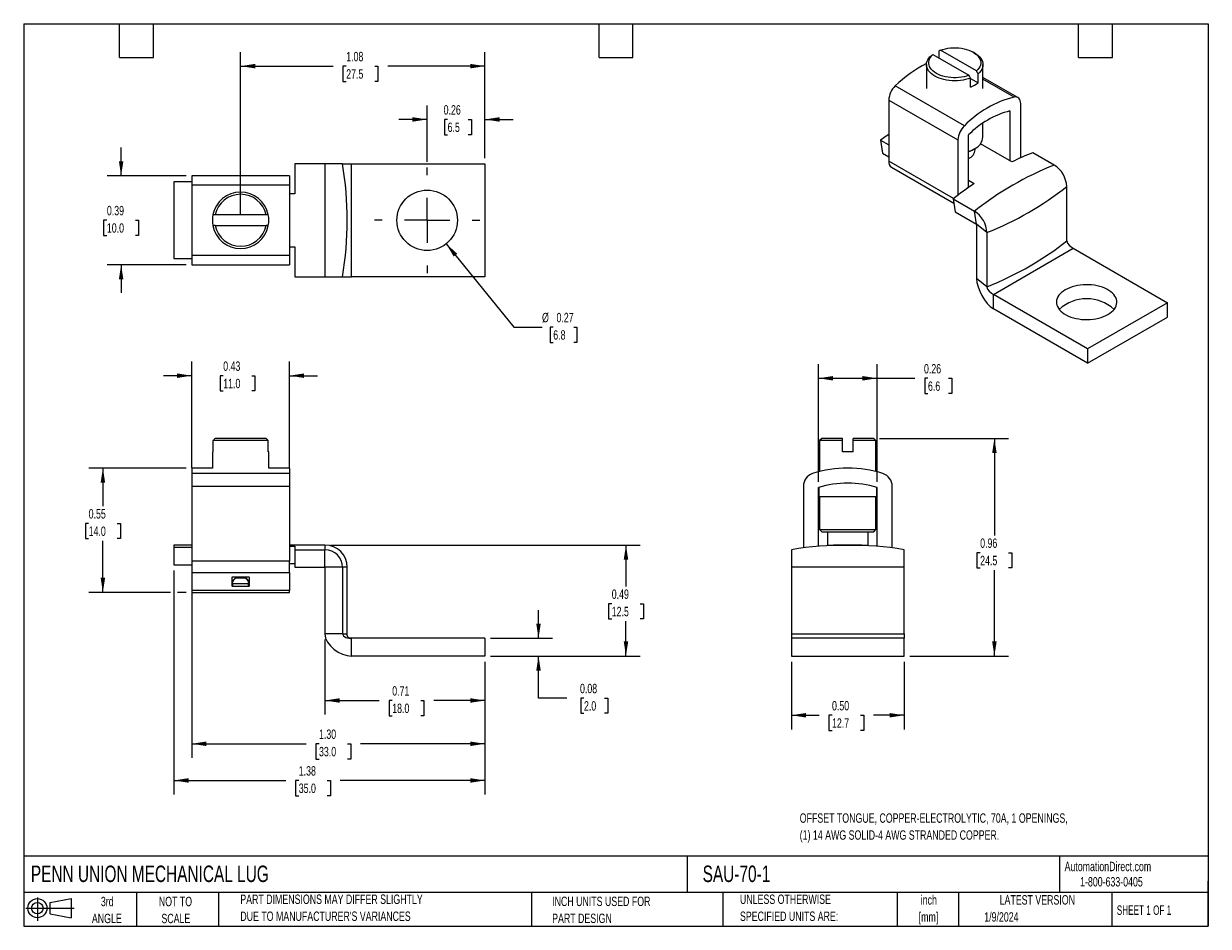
# Model space of a CAD drawing. Header units: inches. Extents: x 0.12 to 5.38, y 0.12 to 4.12.
import ezdxf

# ---------------------------------------------------------------- set-up
doc = ezdxf.new("R2010")
doc.units = ezdxf.units.IN
doc.header["$LTSCALE"] = 0.5
doc.header["$MEASUREMENT"] = 0
doc.linetypes.add('CENTERX2', pattern=[0.8, 0.5, -0.1, 0.1, -0.1])
doc.layers.add('CENTER', color=40, linetype='CENTERX2')
doc.layers.add('SLD-DEFPOINTS', color=7, linetype='Continuous')
doc.layers.add('DIMENSIONS', color=140, linetype='Continuous', lineweight=25)
doc.layers.add('TEXT', color=140, linetype='Continuous', lineweight=25)
doc.styles.add('SLDTEXTSTYLE0', font='TXT', dxfattribs={"width": 0.7})
doc.styles.add('SLDTEXTSTYLE1', font='TXT', dxfattribs={"width": 0.65})
doc.dimstyles.new('SLDDIMSTYLE0', dxfattribs={"dimtxt": 0.04248, "dimasz": 0.065, "dimexe": 0, "dimexo": 0.0625, "dimgap": 0.01062, "dimtad": 0, "dimtih": 1, "dimtoh": 1, "dimrnd": 1e-09, "dimdsep": 46, "dimtxsty": 'SLDTEXTSTYLE0', "dimsah": 1, "dimcen": 0.09, "dimadec": 0, "dimazin": 2, "dimtfac": 1, "dimtmove": 0, "dimatfit": 0, "dimfxl": 0, "dimfrac": 2, "dimtolj": 1, "dimtzin": 12, "dimarcsym": 0})
doc.dimstyles.new('SLDDIMSTYLE1', dxfattribs={"dimtxt": 0.04248, "dimasz": 0.065, "dimexe": 0, "dimexo": 0.0625, "dimgap": 0.01062, "dimtad": 0, "dimtih": 1, "dimtoh": 1, "dimrnd": 1e-09, "dimdsep": 46, "dimtxsty": 'SLDTEXTSTYLE0', "dimsah": 1, "dimcen": 0.09, "dimadec": 0, "dimazin": 2, "dimtfac": 1, "dimtofl": 0, "dimtmove": 0, "dimatfit": 3, "dimfxl": 0, "dimfrac": 2, "dimtolj": 1, "dimtzin": 12, "dimarcsym": 0})
doc.dimstyles.new('SLDDIMSTYLE2', dxfattribs={"dimtxt": 0.04248, "dimasz": 0.065, "dimexe": 0, "dimexo": 0.0625, "dimgap": 0.01062, "dimtad": 0, "dimtih": 1, "dimtoh": 1, "dimrnd": 1e-09, "dimzin": 4, "dimdsep": 46, "dimtxsty": 'SLDTEXTSTYLE0', "dimsah": 1, "dimcen": 0.09, "dimadec": 0, "dimazin": 1, "dimtfac": 1, "dimtofl": 0, "dimtmove": 0, "dimatfit": 3, "dimfxl": 0, "dimfrac": 2, "dimtolj": 1, "dimtzin": 12, "dimarcsym": 0})
doc.dimstyles.new('SLDDIMSTYLE3', dxfattribs={"dimtxt": 0.04248, "dimasz": 0.065, "dimexe": 0, "dimexo": 0.0625, "dimgap": 0.01062, "dimtad": 0, "dimtih": 1, "dimtoh": 1, "dimrnd": 1e-09, "dimzin": 12, "dimdsep": 46, "dimtxsty": 'SLDTEXTSTYLE0', "dimsah": 1, "dimcen": 0.09, "dimadec": 0, "dimazin": 3, "dimtfac": 1, "dimtofl": 0, "dimtmove": 0, "dimatfit": 3, "dimfxl": 0, "dimfrac": 2, "dimtolj": 1, "dimtzin": 12, "dimarcsym": 0})
doc.dimstyles.new('SLDDIMSTYLE4', dxfattribs={"dimtxt": 0.04248, "dimasz": 0.065, "dimexe": 0, "dimexo": 0.0625, "dimgap": 0.01062, "dimtad": 0, "dimtih": 1, "dimtoh": 1, "dimrnd": 1e-09, "dimzin": 0, "dimdsep": 46, "dimtxsty": 'SLDTEXTSTYLE0', "dimsah": 1, "dimcen": 0.09, "dimadec": 0, "dimazin": 0, "dimtfac": 1, "dimtofl": 0, "dimtmove": 0, "dimatfit": 3, "dimfxl": 0, "dimfrac": 2, "dimtolj": 1, "dimtzin": 12, "dimarcsym": 0})
doc.dimstyles.new('SLDDIMSTYLE5', dxfattribs={"dimtxt": 0.04248, "dimasz": 0.065, "dimexe": 0, "dimexo": 0.0625, "dimgap": 0.01062, "dimtad": 0, "dimtih": 1, "dimtoh": 1, "dimrnd": 1e-09, "dimdsep": 46, "dimtxsty": 'SLDTEXTSTYLE0', "dimsah": 1, "dimcen": 0, "dimadec": 0, "dimazin": 2, "dimtfac": 1, "dimtofl": 0, "dimtmove": 0, "dimatfit": 3, "dimfxl": 0, "dimfrac": 2, "dimtolj": 1, "dimtzin": 12, "dimarcsym": 0})

# ---------------------------------------------------------------- blocks, each defined once
blk = doc.blocks.new('Block11')
at = {"color": 7, "linetype": 'Continuous', "lineweight": 18}
for p, q in [((0, 0.0567), (0.2141, 0.0567)), ((0.051, 0.1045), (0.051, 0)), ((0.1079, 0.082), (0.2003, 0.0991)), ((0.1079, 0.0314), (0.1079, 0.082)), ((0.2003, 0.0991), (0.2003, 0.0144)), ((0.1079, 0.0314), (0.2003, 0.0144))]:
    blk.add_line(p, q, dxfattribs=at)
for radius in [0.0423, 0.0253]:
    blk.add_circle((0.051, 0.0567), radius, dxfattribs=at)
blk = doc.blocks.new('Block12')
at = {"layer": 'SLD-DEFPOINTS'}
blk.add_blockref('Block11', (0, 0), dxfattribs=at)
blk = doc.blocks.new('_D')
at = {"layer": 'DIMENSIONS'}
for p, q in [((0.8697, 2.1562), (0.8697, 2.6276)), ((1.3028, 2.1562), (1.3028, 2.6276)), ((0.8697, 2.5651), (0.7447, 2.5651)), ((1.0093, 2.5651), (0.995, 2.5651)), ((0.995, 2.5651), (0.995, 2.4976)), ((1.1355, 2.5651), (1.1498, 2.5651)), ((1.1498, 2.5651), (1.1498, 2.4976)), ((1.3028, 2.5651), (1.4278, 2.5651)), ((0.995, 2.4976), (1.0093, 2.4976)), ((1.1498, 2.4976), (1.1355, 2.4976))]:
    blk.add_line(p, q, dxfattribs=at)
for points in [[(0.8697, 2.5651), (0.8047, 2.5751), (0.8047, 2.5551)], [(1.3028, 2.5651), (1.3678, 2.5551), (1.3678, 2.5751)]]:
    blk.add_solid(points, dxfattribs=at)
at = {"layer": 'DIMENSIONS', "char_height": 0.04167, "attachment_point": 1, "style": 'SLDTEXTSTYLE0'}
for s, insert in [('0.43', (1.0093, 2.6283)), ('11.0', (1.0093, 2.5513))]:
    blk.add_mtext(s, dxfattribs=dict(at, insert=insert))
blk = doc.blocks.new('_D_1')
at = {"layer": 'DIMENSIONS'}
for p, q in [((0.8447, 2.1559), (0.4135, 2.1559)), ((0.476, 2.1559), (0.476, 1.9876)), ((0.4129, 1.9106), (0.3987, 1.9106)), ((0.3987, 1.9106), (0.3987, 1.8431)), ((0.5392, 1.9106), (0.5534, 1.9106)), ((0.5534, 1.9106), (0.5534, 1.8431)), ((0.3987, 1.8431), (0.4129, 1.8431)), ((0.5534, 1.8431), (0.5392, 1.8431)), ((0.476, 1.6047), (0.476, 1.8336)), ((0.776, 1.6047), (0.4135, 1.6047)), ((0.8447, 1.6047), (0.806, 1.6047))]:
    blk.add_line(p, q, dxfattribs=at)
for points in [[(0.476, 2.1559), (0.466, 2.0909), (0.486, 2.0909)], [(0.476, 1.6047), (0.486, 1.6697), (0.466, 1.6697)]]:
    blk.add_solid(points, dxfattribs=at)
at = {"layer": 'DIMENSIONS', "char_height": 0.04167, "attachment_point": 1, "style": 'SLDTEXTSTYLE0'}
for s, insert in [('0.55', (0.4129, 1.9738)), ('14.0', (0.4129, 1.8968))]:
    blk.add_mtext(s, dxfattribs=dict(at, insert=insert))
blk = doc.blocks.new('_D_2')
at = {"layer": 'DIMENSIONS'}
for p, q in [((1.4603, 1.396), (1.4603, 1.0632)), ((2.169, 1.2976), (2.169, 1.0632)), ((1.4603, 1.1257), (1.7007, 1.1257)), ((1.7582, 1.1257), (1.744, 1.1257)), ((1.744, 1.1257), (1.744, 1.0582)), ((1.8845, 1.1257), (1.8987, 1.1257)), ((1.8987, 1.1257), (1.8987, 1.0582)), ((2.169, 1.1257), (1.942, 1.1257)), ((1.744, 1.0582), (1.7582, 1.0582)), ((1.8987, 1.0582), (1.8845, 1.0582))]:
    blk.add_line(p, q, dxfattribs=at)
for points in [[(1.4603, 1.1257), (1.5253, 1.1157), (1.5253, 1.1357)], [(2.169, 1.1257), (2.104, 1.1357), (2.104, 1.1157)]]:
    blk.add_solid(points, dxfattribs=at)
at = {"layer": 'DIMENSIONS', "char_height": 0.04167, "attachment_point": 1, "style": 'SLDTEXTSTYLE0'}
for s, insert in [('0.71', (1.7582, 1.1889)), ('18.0', (1.7582, 1.1119))]:
    blk.add_mtext(s, dxfattribs=dict(at, insert=insert))
blk = doc.blocks.new('_D_3')
at = {"layer": 'DIMENSIONS'}
for p, q in [((0.8697, 1.6672), (0.8697, 0.8714)), ((2.169, 1.2976), (2.169, 0.8714)), ((0.8697, 0.9339), (1.3763, 0.9339)), ((1.4338, 0.9339), (1.4196, 0.9339)), ((1.4196, 0.9339), (1.4196, 0.8663)), ((1.5601, 0.9339), (1.5743, 0.9339)), ((1.5743, 0.9339), (1.5743, 0.8663)), ((2.169, 0.9339), (1.6176, 0.9339)), ((1.4196, 0.8663), (1.4338, 0.8663)), ((1.5743, 0.8663), (1.5601, 0.8663))]:
    blk.add_line(p, q, dxfattribs=at)
for points in [[(0.8697, 0.9339), (0.9347, 0.9239), (0.9347, 0.9439)], [(2.169, 0.9339), (2.104, 0.9439), (2.104, 0.9239)]]:
    blk.add_solid(points, dxfattribs=at)
at = {"layer": 'DIMENSIONS', "char_height": 0.04167, "attachment_point": 1, "style": 'SLDTEXTSTYLE0'}
for s, insert in [('1.30', (1.4338, 0.9971)), ('33.0', (1.4338, 0.92))]:
    blk.add_mtext(s, dxfattribs=dict(at, insert=insert))
blk = doc.blocks.new('_D_4')
at = {"layer": 'DIMENSIONS'}
for p, q in [((0.791, 1.7024), (0.791, 0.7089)), ((2.169, 1.2976), (2.169, 0.7089)), ((0.791, 0.7714), (1.2866, 0.7714)), ((1.3441, 0.7714), (1.3298, 0.7714)), ((1.3298, 0.7714), (1.3298, 0.7039)), ((1.4703, 0.7714), (1.4846, 0.7714)), ((1.4846, 0.7714), (1.4846, 0.7039)), ((2.169, 0.7714), (1.5279, 0.7714)), ((1.3298, 0.7039), (1.3441, 0.7039)), ((1.4846, 0.7039), (1.4703, 0.7039))]:
    blk.add_line(p, q, dxfattribs=at)
for points in [[(0.791, 0.7714), (0.856, 0.7614), (0.856, 0.7814)], [(2.169, 0.7714), (2.104, 0.7814), (2.104, 0.7614)]]:
    blk.add_solid(points, dxfattribs=at)
at = {"layer": 'DIMENSIONS', "char_height": 0.04167, "attachment_point": 1, "style": 'SLDTEXTSTYLE0'}
for s, insert in [('1.38', (1.3441, 0.8346)), ('35.0', (1.3441, 0.7576))]:
    blk.add_mtext(s, dxfattribs=dict(at, insert=insert))
blk = doc.blocks.new('_D_5')
at = {"layer": 'DIMENSIONS'}
for p, q in [((2.4066, 1.4013), (2.4066, 1.5263)), ((2.194, 1.4013), (2.4691, 1.4013)), ((2.194, 1.3226), (2.4691, 1.3226)), ((2.4066, 1.1364), (2.4066, 1.3226)), ((2.5316, 1.1364), (2.4066, 1.1364)), ((2.6081, 1.1364), (2.5939, 1.1364)), ((2.5939, 1.1364), (2.5939, 1.0689)), ((2.699, 1.1364), (2.7133, 1.1364)), ((2.7133, 1.1364), (2.7133, 1.0689)), ((2.5939, 1.0689), (2.6081, 1.0689)), ((2.7133, 1.0689), (2.699, 1.0689))]:
    blk.add_line(p, q, dxfattribs=at)
for points in [[(2.4066, 1.4013), (2.4166, 1.4663), (2.3966, 1.4663)], [(2.4066, 1.3226), (2.3966, 1.2576), (2.4166, 1.2576)]]:
    blk.add_solid(points, dxfattribs=at)
at = {"layer": 'DIMENSIONS', "char_height": 0.04167, "attachment_point": 1, "style": 'SLDTEXTSTYLE0'}
for s, insert in [('0.08', (2.5905, 1.1996)), ('2.0', (2.6081, 1.1226))]:
    blk.add_mtext(s, dxfattribs=dict(at, insert=insert))
blk = doc.blocks.new('_D_6')
at = {"layer": 'DIMENSIONS'}
for p, q in [((1.4853, 1.8147), (2.8567, 1.8147)), ((2.7942, 1.8147), (2.7942, 1.6316)), ((2.7311, 1.5546), (2.7168, 1.5546)), ((2.7168, 1.5546), (2.7168, 1.4871)), ((2.8573, 1.5546), (2.8716, 1.5546)), ((2.8716, 1.5546), (2.8716, 1.4871)), ((2.7168, 1.4871), (2.7311, 1.4871)), ((2.7942, 1.3226), (2.7942, 1.4775)), ((2.8716, 1.4871), (2.8573, 1.4871)), ((2.194, 1.3226), (2.8567, 1.3226))]:
    blk.add_line(p, q, dxfattribs=at)
for points in [[(2.7942, 1.8147), (2.7842, 1.7497), (2.8042, 1.7497)], [(2.7942, 1.3226), (2.8042, 1.3876), (2.7842, 1.3876)]]:
    blk.add_solid(points, dxfattribs=at)
at = {"layer": 'DIMENSIONS', "char_height": 0.04167, "attachment_point": 1, "style": 'SLDTEXTSTYLE0'}
for s, insert in [('0.49', (2.7311, 1.6178)), ('12.5', (2.7311, 1.5408))]:
    blk.add_mtext(s, dxfattribs=dict(at, insert=insert))
blk = doc.blocks.new('_D_7')
at = {"layer": 'DIMENSIONS'}
for p, q in [((3.5272, 1.2976), (3.5272, 0.9978)), ((4.0272, 1.2976), (4.0272, 0.9978)), ((3.5272, 1.0603), (3.6498, 1.0603)), ((3.7073, 1.0603), (3.6931, 1.0603)), ((3.6931, 1.0603), (3.6931, 0.9928)), ((3.8336, 1.0603), (3.8478, 1.0603)), ((3.8478, 1.0603), (3.8478, 0.9928)), ((4.0272, 1.0603), (3.8911, 1.0603)), ((3.6931, 0.9928), (3.7073, 0.9928)), ((3.8478, 0.9928), (3.8336, 0.9928))]:
    blk.add_line(p, q, dxfattribs=at)
for points in [[(3.5272, 1.0603), (3.5922, 1.0503), (3.5922, 1.0703)], [(4.0272, 1.0603), (3.9622, 1.0703), (3.9622, 1.0503)]]:
    blk.add_solid(points, dxfattribs=at)
at = {"layer": 'DIMENSIONS', "char_height": 0.04167, "attachment_point": 1, "style": 'SLDTEXTSTYLE0'}
for s, insert in [('0.50', (3.7073, 1.1235)), ('12.7', (3.7073, 1.0465))]:
    blk.add_mtext(s, dxfattribs=dict(at, insert=insert))
blk = doc.blocks.new('_D_8')
at = {"layer": 'DIMENSIONS'}
for p, q in [((3.9173, 2.2871), (4.4895, 2.2871)), ((4.427, 2.2871), (4.427, 1.8576)), ((4.3639, 1.7806), (4.3496, 1.7806)), ((4.3496, 1.7806), (4.3496, 1.7131)), ((4.4901, 1.7806), (4.5044, 1.7806)), ((4.5044, 1.7806), (4.5044, 1.7131)), ((4.3496, 1.7131), (4.3639, 1.7131)), ((4.427, 1.3226), (4.427, 1.7036)), ((4.5044, 1.7131), (4.4901, 1.7131)), ((4.0522, 1.3226), (4.4895, 1.3226))]:
    blk.add_line(p, q, dxfattribs=at)
for points in [[(4.427, 2.2871), (4.417, 2.2221), (4.437, 2.2221)], [(4.427, 1.3226), (4.437, 1.3876), (4.417, 1.3876)]]:
    blk.add_solid(points, dxfattribs=at)
at = {"layer": 'DIMENSIONS', "char_height": 0.04167, "attachment_point": 1, "style": 'SLDTEXTSTYLE0'}
for s, insert in [('0.96', (4.3639, 1.8438)), ('24.5', (4.3639, 1.7668))]:
    blk.add_mtext(s, dxfattribs=dict(at, insert=insert))
blk = doc.blocks.new('_D_9')
at = {"layer": 'DIMENSIONS'}
for p, q in [((3.6473, 2.0943), (3.6473, 2.6161)), ((3.9071, 2.0943), (3.9071, 2.6161)), ((3.6473, 2.5536), (3.9071, 2.5536)), ((3.9071, 2.5536), (4.0751, 2.5536)), ((4.1326, 2.5536), (4.1183, 2.5536)), ((4.1183, 2.5536), (4.1183, 2.4861)), ((4.2235, 2.5536), (4.2378, 2.5536)), ((4.2378, 2.5536), (4.2378, 2.4861)), ((4.1183, 2.4861), (4.1326, 2.4861)), ((4.2378, 2.4861), (4.2235, 2.4861))]:
    blk.add_line(p, q, dxfattribs=at)
for points in [[(3.6473, 2.5536), (3.7123, 2.5436), (3.7123, 2.5636)], [(3.9071, 2.5536), (3.8421, 2.5636), (3.8421, 2.5436)]]:
    blk.add_solid(points, dxfattribs=at)
at = {"layer": 'DIMENSIONS', "char_height": 0.04167, "attachment_point": 1, "style": 'SLDTEXTSTYLE0'}
for s, insert in [('0.26', (4.1149, 2.6168)), ('6.6', (4.1326, 2.5398))]:
    blk.add_mtext(s, dxfattribs=dict(at, insert=insert))
blk = doc.blocks.new('_D_10')
at = {"layer": 'DIMENSIONS'}
for p, q in [((1.9131, 3.5127), (1.9131, 3.7632)), ((2.169, 3.5288), (2.169, 3.7632)), ((1.9131, 3.7007), (1.7881, 3.7007)), ((2.0038, 3.7007), (1.9896, 3.7007)), ((1.9896, 3.7007), (1.9896, 3.6332)), ((2.0947, 3.7007), (2.109, 3.7007)), ((2.109, 3.7007), (2.109, 3.6332)), ((2.169, 3.7007), (2.294, 3.7007)), ((1.9896, 3.6332), (2.0038, 3.6332)), ((2.109, 3.6332), (2.0947, 3.6332))]:
    blk.add_line(p, q, dxfattribs=at)
for points in [[(1.9131, 3.7007), (1.8481, 3.7107), (1.8481, 3.6907)], [(2.169, 3.7007), (2.234, 3.6907), (2.234, 3.7107)]]:
    blk.add_solid(points, dxfattribs=at)
at = {"layer": 'DIMENSIONS', "char_height": 0.04167, "attachment_point": 1, "style": 'SLDTEXTSTYLE0'}
for s, insert in [('0.26', (1.9862, 3.7639)), ('6.5', (2.0038, 3.6869))]:
    blk.add_mtext(s, dxfattribs=dict(at, insert=insert))
blk = doc.blocks.new('_D_11')
at = {"layer": 'DIMENSIONS'}
for p, q in [((1.0863, 3.2788), (1.0863, 3.9994)), ((2.169, 3.5288), (2.169, 3.9994)), ((1.0863, 3.9369), (1.4968, 3.9369)), ((1.5544, 3.9369), (1.5401, 3.9369)), ((1.5401, 3.9369), (1.5401, 3.8694)), ((1.6806, 3.9369), (1.6949, 3.9369)), ((1.6949, 3.9369), (1.6949, 3.8694)), ((2.169, 3.9369), (1.7381, 3.9369)), ((1.5401, 3.8694), (1.5544, 3.8694)), ((1.6949, 3.8694), (1.6806, 3.8694))]:
    blk.add_line(p, q, dxfattribs=at)
for points in [[(1.0863, 3.9369), (1.1513, 3.9269), (1.1513, 3.9469)], [(2.169, 3.9369), (2.104, 3.9469), (2.104, 3.9269)]]:
    blk.add_solid(points, dxfattribs=at)
at = {"layer": 'DIMENSIONS', "char_height": 0.04167, "attachment_point": 1, "style": 'SLDTEXTSTYLE0'}
for s, insert in [('1.08', (1.5544, 4.0002)), ('27.5', (1.5544, 3.9231))]:
    blk.add_mtext(s, dxfattribs=dict(at, insert=insert))
blk = doc.blocks.new('_D_12')
at = {"layer": 'DIMENSIONS'}
for p, q in [((1.9974, 3.1499), (2.2972, 2.7803)), ((2.2972, 2.7803), (2.4222, 2.7803)), ((2.4719, 2.7803), (2.4577, 2.7803)), ((2.4577, 2.7803), (2.4577, 2.7128)), ((2.5628, 2.7803), (2.5771, 2.7803)), ((2.5771, 2.7803), (2.5771, 2.7128)), ((2.4577, 2.7128), (2.4719, 2.7128)), ((2.5771, 2.7128), (2.5628, 2.7128))]:
    blk.add_line(p, q, dxfattribs=at)
blk.add_solid([(1.9974, 3.1499), (2.0306, 3.0931), (2.0461, 3.1057)], dxfattribs=at)
at = {"layer": 'DIMENSIONS', "char_height": 0.04167, "attachment_point": 1, "style": 'SLDTEXTSTYLE0'}
for s, insert in [('%%c', (2.4222, 2.8436)), ('0.27', (2.4863, 2.8436)), ('6.8', (2.4719, 2.7665))]:
    blk.add_mtext(s, dxfattribs=dict(at, insert=insert))
blk = doc.blocks.new('_D_13')
at = {"layer": 'DIMENSIONS'}
for p, q in [((0.5568, 3.4507), (0.5568, 3.5757)), ((0.8447, 3.4507), (0.4943, 3.4507)), ((0.4937, 3.2543), (0.4794, 3.2543)), ((0.4794, 3.2543), (0.4794, 3.1868)), ((0.6199, 3.2543), (0.6342, 3.2543)), ((0.6342, 3.2543), (0.6342, 3.1868)), ((0.4794, 3.1868), (0.4937, 3.1868)), ((0.6342, 3.1868), (0.6199, 3.1868)), ((0.8447, 3.057), (0.4943, 3.057)), ((0.5568, 3.057), (0.5568, 2.932))]:
    blk.add_line(p, q, dxfattribs=at)
for points in [[(0.5568, 3.4507), (0.5668, 3.5157), (0.5468, 3.5157)], [(0.5568, 3.057), (0.5468, 2.992), (0.5668, 2.992)]]:
    blk.add_solid(points, dxfattribs=at)
at = {"layer": 'DIMENSIONS', "char_height": 0.04167, "attachment_point": 1, "style": 'SLDTEXTSTYLE0'}
for s, insert in [('0.39', (0.4937, 3.3175)), ('10.0', (0.4937, 3.2405))]:
    blk.add_mtext(s, dxfattribs=dict(at, insert=insert))
blk = doc.blocks.new('SW_CENTERMARKSYMBOL_0')
at = {"layer": 'CENTER', "color": 0}
for p, q in [((0, 0.2), (0, 0.2339)), ((0, 0), (0, 0.1)), ((-0.2, 0), (-0.2339, 0)), ((0, 0), (-0.1, 0)), ((0, 0), (0, -0.1)), ((0, 0), (0.1, 0)), ((0.2, 0), (0.2339, 0)), ((0, -0.2), (0, -0.2339))]:
    blk.add_line(p, q, dxfattribs=at)

msp = doc.modelspace()

# ---------------------------------------------------------------- linework, layer by layer
for p, q in [((4.1811, 4.0035), (4.1811, 3.973)), ((4.3476, 3.9155), (4.1882, 4.0075)), ((4.3396, 3.9948), (4.3326, 3.9988)), ((4.1262, 3.9438), (4.1262, 3.8383)), ((4.1548, 3.9882), (4.3142, 3.8962)), ((4.3762, 3.8383), (4.3762, 3.9438)), ((4.3547, 3.8631), (4.3547, 3.9033)), ((4.5313, 3.7976), (4.3762, 3.8872)), ((4.294, 3.6724), (3.9878, 3.8492)), ((4.3213, 3.8439), (4.3213, 3.884)), ((4.3213, 3.8824), (4.3547, 3.8631)), ((4.5146, 3.7998), (4.3762, 3.8797)), ((3.9589, 3.7867), (4.2651, 3.6099)), ((3.9589, 3.7867), (3.9589, 3.5158)), ((4.4962, 3.5167), (4.4962, 3.7386)), ((4.5435, 3.5306), (4.5435, 3.7706)), ((4.3762, 3.6223), (4.3762, 3.6839)), ((4.3124, 3.399), (4.3124, 3.6325)), ((3.9224, 3.6095), (3.9589, 3.5885)), ((3.9224, 3.6095), (3.9316, 3.5513)), ((4.2651, 3.6099), (4.2651, 3.3649)), ((4.3326, 3.5673), (4.3396, 3.5713)), ((4.3417, 3.5661), (4.3417, 3.5726)), ((4.504, 3.5122), (4.365, 3.5925)), ((3.9316, 3.5513), (3.9589, 3.5356)), ((4.6924, 3.4985), (4.5978, 3.5531)), ((1.3264, 3.5038), (1.3264, 3.3712)), ((1.4603, 3.5038), (1.3264, 3.5038)), ((1.4603, 3.5038), (1.4603, 3.0038)), ((1.538, 3.5038), (1.4603, 3.5038)), ((1.5784, 3.0038), (1.5784, 3.5038)), ((1.5784, 3.5038), (2.169, 3.5038)), ((2.169, 3.5038), (2.169, 3.0038)), ((4.2457, 3.3502), (3.9589, 3.5158)), ((3.9711, 3.4888), (4.2473, 3.3293)), ((0.791, 3.4235), (0.791, 3.0841)), ((0.8697, 3.4235), (0.791, 3.4235)), ((1.3028, 3.4507), (0.8697, 3.4507)), ((0.8697, 3.4507), (0.8697, 3.4098)), ((1.3028, 3.4507), (1.3028, 3.4098)), ((4.3124, 3.4312), (4.338, 3.4164)), ((1.3028, 3.4098), (0.8697, 3.4098)), ((0.8697, 3.4098), (0.8697, 3.0978)), ((1.3028, 3.4098), (1.3028, 3.0978)), ((1.3264, 3.3712), (1.3028, 3.3712)), ((4.7473, 3.1623), (4.7473, 3.4034)), ((4.2442, 3.349), (4.3389, 3.2944)), ((4.2442, 3.349), (4.2534, 3.2909)), ((1.199, 3.2774), (0.9736, 3.2774)), ((4.2534, 3.2909), (4.3481, 3.2363)), ((4.3481, 3.2363), (4.3389, 3.2944)), ((0.9736, 3.2302), (1.199, 3.2302)), ((4.3938, 3.1993), (4.3481, 3.2363)), ((4.3481, 3.2363), (4.3481, 2.9952)), ((4.3938, 3.1993), (4.3938, 2.9582)), ((1.3028, 3.0978), (0.8697, 3.0978)), ((0.8697, 3.0978), (0.8697, 3.057)), ((1.3028, 3.1365), (1.3264, 3.1365)), ((1.3028, 3.0978), (1.3028, 3.057)), ((1.3264, 3.1365), (1.3264, 3.0038)), ((4.4224, 2.9256), (4.7759, 3.1297)), ((4.7759, 3.1297), (5.1935, 2.8886)), ((0.791, 3.0841), (0.8697, 3.0841)), ((0.8697, 3.057), (1.3028, 3.057)), ((1.3264, 3.0038), (1.4603, 3.0038)), ((1.4603, 3.0038), (1.538, 3.0038)), ((2.169, 3.0038), (1.5784, 3.0038)), ((4.3938, 2.9582), (4.3481, 2.9952)), ((4.84, 2.6845), (4.4224, 2.9256)), ((4.4224, 2.8613), (4.4224, 2.9256)), ((5.1935, 2.8886), (4.84, 2.6845)), ((5.1935, 2.8243), (5.1935, 2.8886)), ((4.84, 2.6202), (4.4224, 2.8613)), ((4.84, 2.6202), (5.1935, 2.8243)), ((4.84, 2.6845), (4.84, 2.6202)), ((1.209, 2.2773), (0.9635, 2.2773)), ((0.9635, 2.2773), (0.9635, 2.2281)), ((1.199, 2.2871), (0.9736, 2.2871)), ((1.209, 2.2281), (1.209, 2.2773)), ((3.662, 2.2871), (3.6522, 2.2773)), ((3.6522, 2.2773), (3.6522, 2.1402)), ((3.7536, 2.2773), (3.6522, 2.2773)), ((3.7536, 2.2871), (3.662, 2.2871)), ((3.7536, 2.2281), (3.7536, 2.2773)), ((3.8923, 2.2871), (3.8008, 2.2871)), ((3.8008, 2.2281), (3.8008, 2.2773)), ((3.9022, 2.2773), (3.8008, 2.2773)), ((3.9022, 2.2773), (3.8923, 2.2871)), ((3.9022, 2.1402), (3.9022, 2.2773)), ((0.9613, 2.2281), (0.9613, 2.1559)), ((0.9635, 2.2281), (0.9613, 2.2281)), ((1.2113, 2.2281), (1.209, 2.2281)), ((1.2113, 2.1559), (1.2113, 2.2281)), ((3.8008, 2.2281), (3.7536, 2.2281)), ((0.9613, 2.1559), (0.8697, 2.1559)), ((0.8697, 2.1559), (0.8697, 2.1312)), ((1.3028, 2.1559), (1.2113, 2.1559)), ((1.3028, 2.1559), (1.3028, 2.1312)), ((1.3028, 2.1312), (0.8697, 2.1312)), ((0.8697, 2.1312), (0.8697, 2.075)), ((1.3028, 2.1312), (1.3028, 2.075)), ((0.8697, 2.075), (0.8697, 1.7433)), ((0.8697, 2.075), (1.3028, 2.075)), ((1.3028, 2.075), (1.3028, 1.7433)), ((3.5803, 2.075), (3.5803, 1.8019)), ((3.6473, 1.8091), (3.6473, 2.0693)), ((3.6483, 2.0696), (3.6483, 2.0299)), ((3.9061, 2.0299), (3.9061, 2.0696)), ((3.9071, 1.8091), (3.9071, 2.0693)), ((3.974, 1.8019), (3.974, 2.075)), ((3.6483, 2.0299), (3.9061, 2.0299)), ((3.6522, 2.0299), (3.6522, 1.8836)), ((3.9022, 1.8836), (3.9022, 2.0299)), ((3.6522, 1.8836), (3.662, 1.8738)), ((3.6522, 1.8836), (3.7772, 1.8836)), ((3.662, 1.8738), (3.7772, 1.8738)), ((3.6866, 1.8738), (3.6866, 1.8147)), ((3.7772, 1.8836), (3.9022, 1.8836)), ((3.7772, 1.8738), (3.8923, 1.8738)), ((3.8677, 1.8147), (3.8677, 1.8738)), ((3.8923, 1.8738), (3.9022, 1.8836)), ((0.8697, 1.8147), (0.791, 1.8147)), ((0.791, 1.8147), (0.791, 1.8052)), ((0.791, 1.8052), (0.8697, 1.8052)), ((0.791, 1.8052), (0.791, 1.7274)), ((1.4603, 1.8147), (1.3028, 1.8147)), ((1.3028, 1.8101), (1.3264, 1.8101)), ((1.3264, 1.8101), (1.3264, 1.7939)), ((1.3264, 1.7939), (1.4603, 1.7939)), ((1.3264, 1.7939), (1.3264, 1.7163)), ((1.4603, 1.8147), (1.4603, 1.7939)), ((1.4603, 1.7163), (1.4603, 1.7939)), ((3.5272, 1.7939), (3.5272, 1.7163)), ((3.6866, 1.8147), (3.7772, 1.8147)), ((3.7772, 1.8147), (3.8677, 1.8147)), ((4.0272, 1.7163), (4.0272, 1.7939)), ((1.3028, 1.7433), (0.8697, 1.7433)), ((0.8697, 1.7433), (0.8697, 1.6922)), ((1.3028, 1.6922), (1.3028, 1.7433)), ((0.791, 1.7274), (0.8697, 1.7274)), ((0.8697, 1.6922), (1.3028, 1.6922)), ((0.8697, 1.6922), (0.8697, 1.6126)), ((1.3028, 1.7322), (1.3264, 1.7322)), ((1.3028, 1.6922), (1.3028, 1.6126)), ((1.3264, 1.7163), (1.4603, 1.7163)), ((1.4603, 1.7163), (1.4603, 1.421)), ((1.538, 1.7163), (1.4603, 1.7163)), ((1.538, 1.7163), (1.538, 1.421)), ((1.5587, 1.7163), (1.538, 1.7163)), ((1.5587, 1.421), (1.5587, 1.7163)), ((3.5272, 1.7163), (3.5272, 1.421)), ((4.0272, 1.7163), (3.5272, 1.7163)), ((4.0272, 1.421), (4.0272, 1.7163)), ((1.0469, 1.6701), (1.0469, 1.6347)), ((1.1217, 1.6721), (1.0508, 1.6721)), ((1.0508, 1.6429), (1.0508, 1.6327)), ((1.1217, 1.6429), (1.0508, 1.6429)), ((1.0508, 1.6327), (1.1217, 1.6327)), ((1.0666, 1.6721), (1.0666, 1.6698)), ((1.0666, 1.6698), (1.106, 1.6698)), ((1.106, 1.6698), (1.106, 1.6721)), ((1.1217, 1.6327), (1.1217, 1.6429)), ((1.1257, 1.6347), (1.1257, 1.6701)), ((1.3028, 1.6126), (0.8697, 1.6126)), ((0.8697, 1.6126), (0.8697, 1.6047)), ((0.8697, 1.6047), (1.3028, 1.6047)), ((1.3028, 1.6047), (1.3028, 1.6126)), ((1.538, 1.421), (1.4603, 1.421)), ((1.5784, 1.3226), (1.5784, 1.4013)), ((2.169, 1.4013), (1.5784, 1.4013)), ((2.169, 1.4013), (2.169, 1.3226)), ((3.5272, 1.4013), (3.5272, 1.3226)), ((4.0272, 1.4013), (3.5272, 1.4013)), ((4.0272, 1.3226), (4.0272, 1.4013)), ((2.169, 1.3226), (1.5784, 1.3226)), ((3.5272, 1.3226), (4.0272, 1.3226))]:
    msp.add_line(p, q)
at = {"flags": 128}
for points in [[(4.1882, 4.0075), (4.1986, 4.011), (4.2097, 4.0138), (4.2211, 4.016), (4.2329, 4.0175), (4.245, 4.0182), (4.257, 4.0182), (4.269, 4.0175), (4.2809, 4.0161), (4.2924, 4.0139), (4.3034, 4.0111), (4.3139, 4.0076), (4.3236, 4.0035), (4.3326, 3.9988), (4.3407, 3.9936), (4.3478, 3.988), (4.3538, 3.982), (4.3587, 3.9756), (4.3624, 3.969), (4.3649, 3.9621), (4.3662, 3.9552), (4.3662, 3.9482), (4.3649, 3.9413), (4.3623, 3.9345), (4.3586, 3.9278), (4.3536, 3.9215), (4.3476, 3.9155)], [(4.3396, 3.9948), (4.3478, 3.9895), (4.3552, 3.9838), (4.3615, 3.9777), (4.3668, 3.9713), (4.3709, 3.9646), (4.3738, 3.9577), (4.3756, 3.9506), (4.3762, 3.9435), (4.3755, 3.9364), (4.3737, 3.9294), (4.3706, 3.9225), (4.3664, 3.9158), (4.3611, 3.9094), (4.3547, 3.9033)], [(4.3213, 3.884), (4.3107, 3.8803), (4.2996, 3.8773), (4.2881, 3.8748), (4.2761, 3.8731), (4.2639, 3.872), (4.2516, 3.8716), (4.2393, 3.8719), (4.2271, 3.873), (4.2152, 3.8747), (4.2036, 3.8771), (4.1924, 3.8801), (4.1818, 3.8837), (4.1719, 3.888), (4.1628, 3.8928), (4.1545, 3.898), (4.1472, 3.9037), (4.1409, 3.9099), (4.1356, 3.9163), (4.1315, 3.923), (4.1285, 3.9299), (4.1267, 3.9369), (4.1262, 3.944), (4.1268, 3.9511), (4.1287, 3.9582), (4.1317, 3.9651), (4.136, 3.9718), (4.1413, 3.9782), (4.1477, 3.9842)], [(4.3142, 3.8962), (4.3037, 3.8927), (4.2927, 3.8898), (4.2812, 3.8876), (4.2694, 3.8862), (4.2574, 3.8854), (4.2453, 3.8854), (4.2333, 3.8861), (4.2215, 3.8876), (4.21, 3.8897), (4.199, 3.8926), (4.1885, 3.8961), (4.1787, 3.9001), (4.1698, 3.9048), (4.1617, 3.91), (4.1546, 3.9156), (4.1485, 3.9217), (4.1436, 3.9281), (4.1399, 3.9347), (4.1374, 3.9415), (4.1362, 3.9484), (4.1362, 3.9554), (4.1375, 3.9623), (4.14, 3.9692), (4.1438, 3.9758), (4.1487, 3.9822), (4.1548, 3.9882)], [(4.5435, 3.7706), (4.543, 3.7779), (4.5414, 3.7843), (4.5389, 3.7899), (4.5355, 3.7944), (4.5312, 3.7976), (4.5263, 3.7997), (4.5207, 3.8004), (4.5146, 3.7998)], [(3.9589, 3.6346), (3.9523, 3.6302), (3.9224, 3.6095)], [(4.9304, 2.8364), (4.939, 2.8418), (4.9467, 2.8477), (4.9533, 2.854), (4.9588, 2.8606), (4.9633, 2.8675), (4.9666, 2.8746), (4.9687, 2.8818), (4.9696, 2.8892), (4.9693, 2.8965), (4.9678, 2.9038), (4.9651, 2.911), (4.9612, 2.918), (4.9562, 2.9248), (4.9501, 2.9312), (4.943, 2.9373), (4.9348, 2.943), (4.9258, 2.9482), (4.916, 2.9529), (4.9055, 2.957), (4.8943, 2.9605), (4.8826, 2.9634), (4.8704, 2.9657), (4.858, 2.9672), (4.8453, 2.9681), (4.8326, 2.9683), (4.8199, 2.9677), (4.8073, 2.9665), (4.795, 2.9646), (4.7831, 2.9621), (4.7716, 2.9588), (4.7608, 2.955), (4.7506, 2.9506), (4.7411, 2.9457), (4.7326, 2.9402), (4.7249, 2.9343), (4.7183, 2.928), (4.7127, 2.9214), (4.7083, 2.9145), (4.705, 2.9074), (4.7029, 2.9002), (4.702, 2.8929), (4.7023, 2.8855), (4.7038, 2.8782), (4.7065, 2.871), (4.7104, 2.864), (4.7154, 2.8573), (4.7215, 2.8508), (4.7286, 2.8447), (4.7367, 2.839), (4.7458, 2.8338), (4.7556, 2.8292), (4.7661, 2.825), (4.7773, 2.8215), (4.789, 2.8186), (4.8012, 2.8164), (4.8136, 2.8148), (4.8262, 2.8139), (4.839, 2.8138), (4.8517, 2.8143), (4.8643, 2.8155), (4.8766, 2.8174), (4.8885, 2.82), (4.8999, 2.8232), (4.9108, 2.827), (4.921, 2.8314), (4.9304, 2.8364)], [(1.0508, 1.6721), (1.0501, 1.672), (1.0493, 1.6719), (1.0487, 1.6717), (1.0481, 1.6715), (1.0476, 1.6712), (1.0472, 1.6709), (1.047, 1.6705), (1.0469, 1.6701)], [(1.0469, 1.6449), (1.047, 1.6445), (1.0472, 1.6441), (1.0476, 1.6438), (1.0481, 1.6435), (1.0487, 1.6433), (1.0493, 1.6431), (1.0501, 1.643), (1.0508, 1.6429)], [(1.0469, 1.6347), (1.047, 1.6343), (1.0472, 1.6339), (1.0476, 1.6336), (1.0481, 1.6333), (1.0487, 1.633), (1.0493, 1.6329), (1.0501, 1.6327), (1.0508, 1.6327)], [(1.1257, 1.6701), (1.1256, 1.6705), (1.1254, 1.6709), (1.125, 1.6712), (1.1245, 1.6715), (1.1239, 1.6717), (1.1232, 1.6719), (1.1225, 1.672), (1.1217, 1.6721)], [(1.1217, 1.6429), (1.1225, 1.643), (1.1232, 1.6431), (1.1239, 1.6433), (1.1245, 1.6435), (1.125, 1.6438), (1.1254, 1.6441), (1.1256, 1.6445), (1.1257, 1.6449)], [(1.1217, 1.6327), (1.1225, 1.6327), (1.1232, 1.6329), (1.1239, 1.633), (1.1245, 1.6333), (1.125, 1.6336), (1.1254, 1.6339), (1.1256, 1.6343), (1.1257, 1.6347)]]:
    msp.add_lwpolyline(points, dxfattribs=at)
msp.add_circle((1.9131, 3.2538), 0.1339)
for centre, radius, start, end in [((4.376, 3.4514), 0.5559, 116.6822, 134.3049), ((4.0512, 3.782), 0.0925, 133.3449, 177.0822), ((4.2801, 3.9537), 0.1173, 290.5358, 309.4588), ((4.6311, 3.3432), 0.4712, 104.3142, 135.6804), ((4.5991, 3.3481), 0.4039, 104.7692, 135.2254), ((4.3575, 3.6052), 0.0925, 133.3449, 177.0822), ((4.2691, 3.6954), 0.1427, 287.6809, 299.5966), ((4.3136, 3.6285), 0.0629, 294.3747, 354.3052), ((4.2687, 3.6796), 0.1293, 289.7858, 299.6441), ((4.2944, 3.5717), 0.0477, 292.2304, 353.2186), ((5.0215, 2.4537), 1.1783, 111.0753, 116.053), ((0.0433, 3.2538), 1.5154, 350.5043, 9.4957), ((3.9869, 3.5122), 0.0282, 172.6245, 236.0633), ((5.2254, 2.1669), 1.4343, 111.8156, 128.179), ((4.6281, 3.3979), 0.1194, 2.6055, 57.3945), ((5.2788, 2.008), 1.6937, 123.7407, 127.6485), ((1.0863, 3.2538), 0.125, 10.8931, 169.1069), ((1.0863, 3.2538), 0.1152, 11.837, 168.163), ((3.8607, 4.531), 1.4345, 291.8169, 308.1777), ((1.0863, 3.2538), 0.125, 169.1069, 190.8931), ((1.0863, 3.2538), 0.125, 349.1069, 10.8931), ((4.2746, 3.1938), 0.1194, 2.6055, 57.3945), ((1.0863, 3.2538), 0.125, 190.8931, 349.1069), ((1.0863, 3.2538), 0.1152, 191.837, 348.163), ((4.8358, 2.7268), 0.1796, 47.3255, 132.6745), ((3.7772, 1.65), 0.5059, 72.039, 107.961), ((3.6394, 2.075), 0.0591, 107.961, 180), ((3.915, 2.075), 0.0591, 0, 72.039), ((3.7772, 1.65), 0.439, 72.7846, 107.2154), ((1.4603, 1.7163), 0.0984, 0, 90), ((1.4603, 1.7163), 0.0777, 0, 90), ((3.7772, 0.2993), 1.5154, 80.5043, 99.4957)]:
    msp.add_arc(centre, radius, start, end)
for points in [[(4.1882, 4.0075), (4.1858, 4.0062), (4.1835, 4.0048), (4.1811, 4.0035)], [(4.1548, 3.9882), (4.1524, 3.9869), (4.15, 3.9856), (4.1477, 3.9842)], [(4.3213, 3.884), (4.3189, 3.8881), (4.3165, 3.8921), (4.3142, 3.8962)], [(4.3547, 3.9033), (4.3523, 3.9074), (4.3499, 3.9114), (4.3476, 3.9155)], [(1.538, 3.5038), (1.538, 3.5038), (1.5634, 3.5038), (1.5784, 3.5038)], [(0.9736, 3.2774), (0.9702, 3.2774), (0.9669, 3.2774), (0.9635, 3.2774)], [(1.209, 3.2774), (1.2057, 3.2774), (1.2023, 3.2774), (1.199, 3.2774)], [(0.9736, 3.2302), (0.9702, 3.2302), (0.9669, 3.2302), (0.9635, 3.2302)], [(1.209, 3.2302), (1.2057, 3.2302), (1.2023, 3.2302), (1.199, 3.2302)], [(4.3938, 2.9582), (4.5304, 3.0144), (4.6499, 3.0834), (4.7473, 3.1623)], [(4.7473, 3.1623), (4.7473, 3.15), (4.7653, 3.1358), (4.7759, 3.1297)], [(1.538, 3.0038), (1.538, 3.0038), (1.5634, 3.0038), (1.5784, 3.0038)], [(4.3481, 2.9952), (4.3481, 2.9532), (4.386, 2.8823), (4.4224, 2.8613)], [(4.3938, 2.9582), (4.3938, 2.9459), (4.4118, 2.9317), (4.4224, 2.9256)], [(0.9736, 2.2871), (0.9702, 2.2839), (0.9669, 2.2806), (0.9635, 2.2773)], [(1.209, 2.2773), (1.2057, 2.2806), (1.2023, 2.2839), (1.199, 2.2871)], [(3.7536, 2.2773), (3.7536, 2.2806), (3.7536, 2.2839), (3.7536, 2.2871)], [(3.8008, 2.2773), (3.8008, 2.2806), (3.8008, 2.2839), (3.8008, 2.2871)], [(1.4603, 1.421), (1.4603, 1.3696), (1.527, 1.3226), (1.5784, 1.3226)], [(1.538, 1.421), (1.538, 1.406), (1.5634, 1.4013), (1.5784, 1.4013)], [(1.538, 1.421), (1.5518, 1.421), (1.5587, 1.421), (1.5587, 1.421)], [(3.5272, 1.421), (3.5272, 1.406), (3.5272, 1.4013), (3.5272, 1.4013)], [(3.5272, 1.421), (3.6927, 1.421), (3.8617, 1.421), (4.0272, 1.421)], [(4.0272, 1.421), (4.0272, 1.406), (4.0272, 1.4013), (4.0272, 1.4013)]]:
    msp.add_open_spline(points, degree=3)
for points, knots in [([(1.0666, 1.6698), (1.0614, 1.6678), (1.0563, 1.6639), (1.049, 1.6546), (1.0469, 1.6494), (1.0469, 1.6449)], [0, 0, 0, 0, 0.5, 0.5, 1, 1, 1, 1]), ([(1.0508, 1.6429), (1.0508, 1.6474), (1.0525, 1.6529), (1.0584, 1.6628), (1.0625, 1.6672), (1.0666, 1.6698)], [0, 0, 0, 0, 0.5, 0.5, 1, 1, 1, 1]), ([(1.1257, 1.6449), (1.1257, 1.6494), (1.1235, 1.6546), (1.1162, 1.6639), (1.1111, 1.6678), (1.106, 1.6698)], [0, 0, 0, 0, 0.5, 0.5, 1, 1, 1, 1]), ([(1.106, 1.6698), (1.1066, 1.6694), (1.1077, 1.6687), (1.1093, 1.6674), (1.1106, 1.6662), (1.1125, 1.6643), (1.1147, 1.6617), (1.1172, 1.6579), (1.1192, 1.654), (1.1206, 1.6501), (1.1215, 1.6463), (1.1217, 1.644), (1.1217, 1.6429)], [0, 0, 0, 0, 0.0836795, 0.1559731, 0.2168813, 0.2664073, 0.4126809, 0.5393184, 0.6665236, 0.7844902, 0.8949483, 1, 1, 1, 1]), ([(1.5784, 1.4013), (1.5755, 1.4014), (1.5714, 1.4015), (1.5664, 1.4031), (1.5634, 1.4048), (1.5612, 1.4075), (1.5589, 1.4129), (1.5588, 1.4176), (1.5587, 1.421)], [0, 0, 0, 0, 0.265539, 0.375315, 0.475702, 0.576347, 0.689777, 1, 1, 1, 1])]:
    msp.add_open_spline(points, degree=3, knots=knots)
at = {"layer": 'TEXT'}
for p, q in [((0.125, 4.125), (5.375, 4.125)), ((0.125, 4.125), (0.125, 0.125)), ((0.55, 3.975), (0.55, 4.125)), ((0.7, 3.975), (0.7, 4.125)), ((2.675, 3.975), (2.675, 4.125)), ((2.825, 3.975), (2.825, 4.125)), ((4.8, 3.975), (4.8, 4.125)), ((4.95, 3.975), (4.95, 4.125)), ((5.375, 4.125), (5.375, 0.125)), ((0.55, 3.975), (0.7, 3.975)), ((2.675, 3.975), (2.825, 3.975)), ((4.8, 3.975), (4.95, 3.975)), ((5.375, 0.4356), (0.125, 0.4356)), ((3.0661, 0.4356), (3.0661, 0.275)), ((4.7161, 0.4356), (4.7161, 0.275)), ((5.375, 0.125), (5.375, 0.325)), ((5.375, 0.275), (0.125, 0.275)), ((0.625, 0.275), (0.625, 0.125)), ((0.9884, 0.275), (0.9884, 0.125)), ((2.3749, 0.275), (2.3749, 0.125)), ((3.224, 0.275), (3.224, 0.125)), ((3.9965, 0.275), (3.9965, 0.125)), ((4.268, 0.275), (4.268, 0.125)), ((4.9478, 0.275), (4.9478, 0.125)), ((0.125, 0.125), (5.375, 0.125))]:
    msp.add_line(p, q, dxfattribs=at)

# ---------------------------------------------------------------- block references
at = {"layer": 'CENTER'}
msp.add_blockref('SW_CENTERMARKSYMBOL_0', (1.9131, 3.2538), dxfattribs=at)
at = {"layer": 'SLD-DEFPOINTS'}
msp.add_blockref('Block12', (0.1346, 0.1487), dxfattribs=at)

# ---------------------------------------------------------------- texts
at = {"layer": 'TEXT'}
for s, insert, char_height, attachment_point, style in [('OFFSET TONGUE, COPPER-ELECTROLYTIC, 70A, 1 OPENINGS,', (3.5643, 0.6255), 0.041667, 1, 'SLDTEXTSTYLE0'), ('(1) 14 AWG SOLID-4 AWG STRANDED COPPER.', (3.5643, 0.5503), 0.041667, 1, 'SLDTEXTSTYLE0'), ('PENN UNION MECHANICAL LUG', (0.1568, 0.3941), 0.072917, 1, 'SLDTEXTSTYLE0'), ('SAU-70-1', (3.134, 0.3941), 0.07292, 1, 'SLDTEXTSTYLE0'), ('AutomationDirect.com', (4.7381, 0.411), 0.041667, 1, 'SLDTEXTSTYLE0'), ('1-800-633-0405', (4.8069, 0.3432), 0.041667, 1, 'SLDTEXTSTYLE0'), ('PART DIMENSIONS MAY DIFFER SLIGHTLY', (1.085, 0.2658), 0.041667, 1, 'SLDTEXTSTYLE0'), ('UNLESS OTHERWISE', (3.2994, 0.2658), 0.041667, 1, 'SLDTEXTSTYLE0'), ('inch', (4.1363, 0.2628), 0.04167, 2, 'SLDTEXTSTYLE0'), ('LATEST VERSION', (4.6172, 0.2631), 0.041667, 2, 'SLDTEXTSTYLE0'), ('3rd', (0.4953, 0.2558), 0.04167, 2, 'SLDTEXTSTYLE0'), ('NOT TO', (0.7976, 0.2558), 0.04167, 2, 'SLDTEXTSTYLE0'), ('INCH UNITS USED FOR', (2.4671, 0.2564), 0.041667, 1, 'SLDTEXTSTYLE0'), ('SHEET 1 OF 1', (4.9693, 0.2175), 0.041667, 1, 'SLDTEXTSTYLE1'), ('ANGLE', (0.4934, 0.1806), 0.04167, 2, 'SLDTEXTSTYLE0'), ('SCALE', (0.7994, 0.1806), 0.04167, 2, 'SLDTEXTSTYLE0'), ("DUE TO MANUFACTURER'S VARIANCES", (1.085, 0.1905), 0.041667, 1, 'SLDTEXTSTYLE0'), ('PART DESIGN', (2.4671, 0.1812), 0.041667, 1, 'SLDTEXTSTYLE0'), ('SPECIFIED UNITS ARE:', (3.2994, 0.1905), 0.041667, 1, 'SLDTEXTSTYLE0'), ('[mm]', (4.1349, 0.1876), 0.04167, 2, 'SLDTEXTSTYLE0'), ('1/9/2024', (4.3821, 0.1873), 0.04167, 1, 'SLDTEXTSTYLE0')]:
    msp.add_mtext(s, dxfattribs=dict(at, insert=insert, char_height=char_height, attachment_point=attachment_point, style=style))

# ---------------------------------------------------------------- dimensions: what is measured, and where the dimension line sits
at = {"layer": 'DIMENSIONS'}
for base, p1, p2, dimstyle, picture, middle in [((1.0863, 3.9369), (2.169, 3.5038), (1.0863, 3.2538), 'SLDDIMSTYLE3', '_D_11', (1.6175, 3.9369)), ((2.169, 3.7007), (1.9131, 3.4877), (2.169, 3.5038), 'SLDDIMSTYLE0', '_D_10', (2.0493, 3.7007)), ((0.8697, 2.5651), (1.3028, 2.1312), (0.8697, 2.1312), 'SLDDIMSTYLE0', '_D', (1.0724, 2.5651)), ((0.791, 0.7714), (2.169, 1.3226), (0.791, 1.7274), 'SLDDIMSTYLE3', '_D_4', (1.4072, 0.7714)), ((0.8697, 0.9339), (2.169, 1.3226), (0.8697, 1.6922), 'SLDDIMSTYLE2', '_D_3', (1.497, 0.9339)), ((4.0272, 1.0603), (3.5272, 1.3226), (4.0272, 1.3226), 'SLDDIMSTYLE4', '_D_7', (3.7704, 1.0603))]:
    dim = msp.add_linear_dim(base=base, p1=p1, p2=p2, dimstyle=dimstyle, dxfattribs=at)
    dim.commit()
    dim.dimension.update_dxf_attribs({"geometry": picture, "text_midpoint": middle, "dimtype": 160})
for base, p1, p2, angle, dimstyle, picture, middle in [((0.5568, 3.057), (0.8697, 3.4507), (0.8697, 3.057), 90, 'SLDDIMSTYLE0', '_D_13', (0.5568, 3.2543)), ((3.6473, 2.5536), (3.9071, 2.0693), (3.6473, 2.0693), 0, 'SLDDIMSTYLE1', '_D_9', (4.1781, 2.5536)), ((4.427, 2.2871), (4.0272, 1.3226), (3.8923, 2.2871), 90, 'SLDDIMSTYLE1', '_D_8', (4.427, 1.7806)), ((0.476, 1.6047), (0.8697, 2.1559), (0.8697, 1.6047), 90, 'SLDDIMSTYLE1', '_D_1', (0.476, 1.9106)), ((2.7942, 1.8147), (2.169, 1.3226), (1.4603, 1.8147), 90, 'SLDDIMSTYLE1', '_D_6', (2.7942, 1.5546)), ((2.4066, 1.3226), (2.169, 1.4013), (2.169, 1.3226), 90, 'SLDDIMSTYLE0', '_D_5', (2.4066, 1.1364)), ((1.4603, 1.1257), (2.169, 1.3226), (1.4603, 1.421), 0, 'SLDDIMSTYLE1', '_D_2', (1.8213, 1.1257))]:
    dim = msp.add_linear_dim(base=base, p1=p1, p2=p2, angle=angle, dimstyle=dimstyle, dxfattribs=at)
    dim.commit()
    dim.dimension.update_dxf_attribs({"geometry": picture, "text_midpoint": middle, "dimtype": 160})
dim = msp.add_diameter_dim_2p(p1=(1.8287, 3.3578), p2=(1.9974, 3.1499), dimstyle='SLDDIMSTYLE5', dxfattribs=at)
dim.commit()
dim.dimension.update_dxf_attribs({"geometry": '_D_12', "text_midpoint": (2.5174, 2.7803), "dimtype": 163})

doc.saveas('drawing.dxf')
